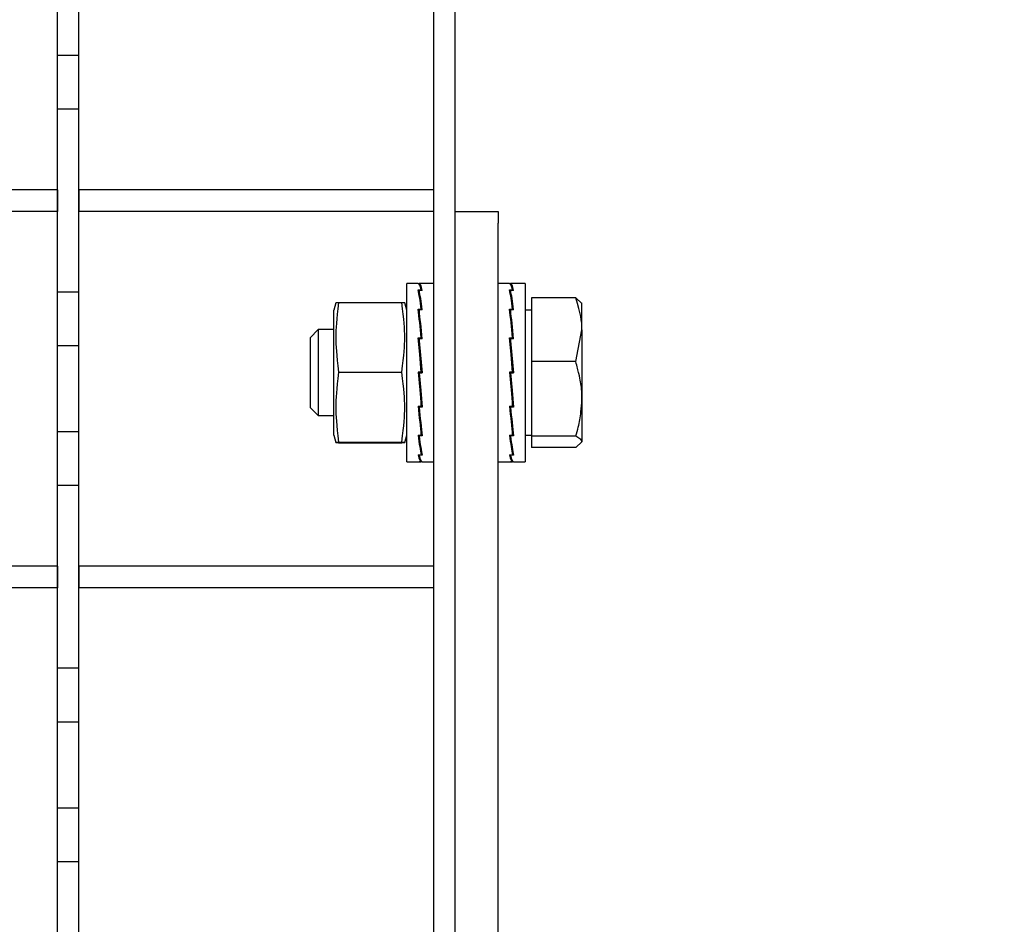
# Model space of a CAD drawing. Extents: x -72 to 51457, y 0 to 26838.
# Tile 151 of 203: x 10609 to 10700, y 9576 to 9661. Entities that reach past the tile are written whole.
import ezdxf
from ezdxf.enums import TextEntityAlignment as Align

# ---------------------------------------------------------------- set-up
doc = ezdxf.new("R2010")
doc.units = 0
doc.header["$LTSCALE"] = 12
for name, pattern in [('LDM', [0]), ('LEA', [0]), ('LFUN', [0]), ('SOLID_THIN', [0])]:
    doc.linetypes.add(name, pattern=pattern)
doc.layers.get('0').update_dxf_attribs({"linetype": 'CONTINUOUS'})
doc.layers.add('4', color=7, linetype='CONTINUOUS')
doc.styles.get("Standard").update_dxf_attribs({"font": 'medtext', "width": 0.75})
doc.styles.add('TDM', font='TXT', dxfattribs={"width": 0.675})
doc.dimstyles.new('MEDDIM1642', dxfattribs={"dimscale": 20, "dimtxt": 6, "dimasz": 3.5, "dimexe": 2.5, "dimexo": 2.5, "dimgap": 1.665, "dimtad": 1, "dimdec": 4, "dimrnd": 1, "dimzin": 12, "dimdsep": 46, "dimtxsty": 'Standard', "dimblk": 'MEDFUNV_7', "dimcen": 30, "dimclrd": 7, "dimclre": 7, "dimclrt": 7, "dimadec": 0, "dimazin": 0, "dimtfac": 0.7, "dimtdec": 4, "dimtmove": 0, "dimatfit": 3, "dimldrblk": 'MEDFUNV_7', "dimfxl": 0, "dimtolj": 1, "dimtzin": 0, "dimarcsym": 0})
doc.dimstyles.new('MEDDIM8157', dxfattribs={"dimscale": 20, "dimtxt": 6, "dimasz": 3.5, "dimexe": 2.5, "dimexo": 2.5, "dimgap": 1.665, "dimtad": 1, "dimdec": 4, "dimrnd": 1, "dimzin": 12, "dimdsep": 46, "dimtxsty": 'Standard', "dimblk": 'MEDFUNV_7', "dimcen": 30, "dimclrd": 7, "dimclre": 7, "dimclrt": 7, "dimadec": 0, "dimazin": 0, "dimtfac": 0.7, "dimtdec": 4, "dimtmove": 0, "dimatfit": 3, "dimldrblk": 'MEDFUNV_7', "dimfxl": 0, "dimtolj": 1, "dimtzin": 0, "dimarcsym": 0})

# ---------------------------------------------------------------- blocks, each defined once
blk = doc.blocks.new('MEDFUNV_6')
at = {"color": 0, "linetype": 'LFUN', "lineweight": -2}
for points in [[(1, 0.1333), (0, 0), (1, -0.1333), (1, 0.1333)], [(1, 0.1111), (0.1667, 0), (1, -0.1111)], [(1, 0.0889), (0.3333, 0), (1, -0.0889)], [(1, 0.0667), (0.5, 0), (1, -0.0667)], [(1, 0.0444), (0.6667, 0), (1, -0.0444)], [(1, 0.0222), (0.8333, 0), (1, -0.0222)]]:
    blk.add_lwpolyline(points, dxfattribs=at)
blk = doc.blocks.new('MEDFUNV_7')
at = {"color": 0, "linetype": 'LFUN', "lineweight": -2}
for points in [[(-1, 0.1333), (0, 0), (-1, -0.1333), (-1, 0.1333)], [(-1, 0.1111), (-0.1667, 0), (-1, -0.1111)], [(-1, 0.0889), (-0.3333, 0), (-1, -0.0889)], [(-1, 0.0667), (-0.5, 0), (-1, -0.0667)], [(-1, 0.0444), (-0.6667, 0), (-1, -0.0444)], [(-1, 0.0222), (-0.8333, 0), (-1, -0.0222)]]:
    blk.add_lwpolyline(points, dxfattribs=at)
blk = doc.blocks.new('MEDCLUMP_DIM_1643_')
at = {"layer": '4', "color": 7, "linetype": 'LEA', "lineweight": 25}
for p, q in [((5834.757, 9566.683), (5834.757, 10860.261)), ((10834.757, 9478.681), (10834.757, 10860.261))]:
    blk.add_line(p, q, dxfattribs=at)
at = {"layer": '4', "color": 7, "linetype": 'LDM', "lineweight": 25}
blk.add_line((5834.757, 10810.261), (10834.757, 10810.261), dxfattribs=at)
at = {"layer": '4', "color": 7, "linetype": 'LDM', "lineweight": 25, "xscale": 70, "yscale": 70, "zscale": 70}
for name, p in [('MEDFUNV_6', (5834.757, 10810.261)), ('MEDFUNV_7', (10834.757, 10810.261))]:
    blk.add_blockref(name, p, dxfattribs=at)
at = {"layer": '4', "color": 7, "lineweight": 25, "style": 'TDM', "width": 0.781579}
blk.add_text('5000', height=120, dxfattribs=at).set_placement((8186.257, 10810.261), align=Align.BOTTOM_LEFT)
blk = doc.blocks.new('*D70')
at = {"lineweight": 0}
blk.add_blockref('MEDCLUMP_DIM_1643_', (0, 0), dxfattribs=at)
blk = doc.blocks.new('MEDCLUMP_DIM_8158_')
at = {"layer": '4', "color": 7, "linetype": 'LEA', "lineweight": 25}
for p, q in [((5834.757, 10690.473), (5834.757, 11104.983)), ((11834.757, 9566.342), (11834.757, 11104.983))]:
    blk.add_line(p, q, dxfattribs=at)
at = {"layer": '4', "color": 7, "linetype": 'LDM', "lineweight": 25}
blk.add_line((5834.757, 11054.983), (11834.757, 11054.983), dxfattribs=at)
at = {"layer": '4', "color": 7, "linetype": 'LDM', "lineweight": 25, "xscale": 70, "yscale": 70, "zscale": 70}
for name, p in [('MEDFUNV_6', (5834.757, 11054.983)), ('MEDFUNV_7', (11834.757, 11054.983))]:
    blk.add_blockref(name, p, dxfattribs=at)
at = {"layer": '4', "color": 7, "lineweight": 25, "style": 'TDM'}
for s, width, p in [('( Option Aquaclean)', 0.748515, (8267.253, 11054.983)), ('6000', 0.781579, (7890.261, 11054.983))]:
    blk.add_text(s, height=120, dxfattribs=dict(at, width=width)).set_placement(p, align=Align.BOTTOM_LEFT)
blk = doc.blocks.new('*D16')
at = {"lineweight": 0}
blk.add_blockref('MEDCLUMP_DIM_8158_', (0, 0), dxfattribs=at)
blk = doc.blocks.new('Vela_Drauf')
at = {"color": 7, "linetype": 'SOLID_THIN', "lineweight": 25}
for p, q in [((10647.257, 9537.683), (10647.257, 9787.683)), ((10649.257, 9642.626), (10649.257, 9787.683)), ((10612.257, 9657.183), (10612.257, 9665.183)), ((10614.257, 9657.183), (10614.257, 9665.183)), ((10614.257, 9657.183), (10612.257, 9657.183)), ((10612.257, 9652.183), (10612.257, 9657.183)), ((10614.257, 9652.183), (10614.257, 9657.183)), ((10614.257, 9652.183), (10612.257, 9652.183)), ((10612.257, 9635.183), (10612.257, 9652.183)), ((10614.257, 9635.183), (10614.257, 9652.183)), ((10612.257, 9644.683), (10579.257, 9644.683)), ((10612.257, 9644.683), (10612.257, 9642.683)), ((10614.257, 9644.683), (10614.257, 9642.683)), ((10647.257, 9644.683), (10614.257, 9644.683)), ((10647.257, 9642.683), (10647.257, 9644.683)), ((10612.257, 9642.683), (10579.257, 9642.683)), ((10647.257, 9642.683), (10614.257, 9642.683)), ((10649.257, 9642.683), (10653.257, 9642.683)), ((10653.257, 9642.683), (10653.257, 9641.584)), ((10649.257, 9641.584), (10649.257, 9642.626)), ((10649.257, 9524.683), (10649.257, 9641.584)), ((10653.257, 9524.683), (10653.257, 9641.584)), ((10645.821, 9635.983), (10644.757, 9635.983)), ((10644.757, 9619.383), (10644.757, 9635.983)), ((10645.816, 9635.374), (10646.007, 9635.374)), ((10645.826, 9635.983), (10645.908, 9635.983)), ((10646.191, 9635.983), (10645.908, 9635.983)), ((10645.908, 9635.983), (10645.909, 9635.922)), ((10646.191, 9635.34), (10645.908, 9635.34)), ((10645.908, 9635.34), (10645.916, 9634.864)), ((10646.007, 9635.374), (10646.099, 9635.374)), ((10646.007, 9635.34), (10646.007, 9635.374)), ((10646.099, 9635.374), (10646.099, 9635.34)), ((10647.257, 9635.983), (10646.188, 9635.983)), ((10654.321, 9635.983), (10653.257, 9635.983)), ((10654.316, 9635.374), (10654.507, 9635.374)), ((10654.326, 9635.983), (10654.408, 9635.983)), ((10654.691, 9635.983), (10654.408, 9635.983)), ((10654.408, 9635.983), (10654.409, 9635.922)), ((10654.691, 9635.34), (10654.408, 9635.34)), ((10654.408, 9635.34), (10654.416, 9634.864)), ((10654.507, 9635.374), (10654.599, 9635.374)), ((10654.507, 9635.34), (10654.507, 9635.374)), ((10654.599, 9635.374), (10654.599, 9635.34)), ((10655.757, 9635.983), (10654.688, 9635.983)), ((10655.757, 9635.983), (10655.757, 9620.765)), ((10614.257, 9635.183), (10612.257, 9635.183)), ((10612.257, 9630.183), (10612.257, 9635.183)), ((10614.257, 9630.183), (10614.257, 9635.183)), ((10645.916, 9634.908), (10645.909, 9634.908)), ((10654.416, 9634.908), (10654.409, 9634.908)), ((10660.477, 9634.639), (10656.357, 9634.639)), ((10656.357, 9634.639), (10656.357, 9628.719)), ((10660.477, 9634.639), (10661.057, 9634.121)), ((10638.145, 9634.183), (10637.957, 9633.483)), ((10637.957, 9621.883), (10637.957, 9633.483)), ((10638.414, 9634.208), (10644.3, 9634.208)), ((10644.757, 9633.483), (10644.57, 9634.183)), ((10645.816, 9633.594), (10646.007, 9633.594)), ((10646.191, 9633.53), (10645.908, 9633.53)), ((10645.908, 9633.53), (10645.917, 9633.165)), ((10646.007, 9633.594), (10646.099, 9633.594)), ((10646.007, 9633.53), (10646.007, 9633.594)), ((10646.018, 9634.213), (10646.125, 9633.53)), ((10646.099, 9633.594), (10646.098, 9633.53)), ((10654.316, 9633.594), (10654.507, 9633.594)), ((10654.691, 9633.53), (10654.408, 9633.53)), ((10654.408, 9633.53), (10654.417, 9633.165)), ((10654.507, 9633.594), (10654.599, 9633.594)), ((10654.507, 9633.53), (10654.507, 9633.594)), ((10654.518, 9634.213), (10654.625, 9633.53)), ((10654.599, 9633.594), (10654.598, 9633.53)), ((10656.357, 9633.498), (10655.757, 9633.498)), ((10661.057, 9631.679), (10661.057, 9634.183)), ((10645.915, 9633.235), (10645.859, 9633.235)), ((10645.917, 9633.165), (10646.162, 9630.831)), ((10654.415, 9633.235), (10654.359, 9633.235)), ((10654.417, 9633.165), (10654.662, 9630.831)), ((10636.524, 9631.683), (10635.757, 9630.916)), ((10637.957, 9631.683), (10636.524, 9631.683)), ((10636.524, 9631.683), (10636.524, 9623.683)), ((10660.477, 9628.719), (10661.057, 9631.679)), ((10661.057, 9631.679), (10661.057, 9625.241)), ((10635.757, 9630.916), (10635.757, 9624.45)), ((10645.816, 9630.914), (10646.007, 9630.914)), ((10646.191, 9630.831), (10645.908, 9630.831)), ((10645.908, 9630.831), (10645.917, 9630.634)), ((10646.007, 9630.914), (10646.099, 9630.914)), ((10646.007, 9630.831), (10646.007, 9630.914)), ((10646.099, 9630.914), (10646.096, 9630.831)), ((10654.316, 9630.914), (10654.507, 9630.914)), ((10654.691, 9630.831), (10654.408, 9630.831)), ((10654.408, 9630.831), (10654.417, 9630.634)), ((10654.507, 9630.914), (10654.599, 9630.914)), ((10654.507, 9630.831), (10654.507, 9630.914)), ((10654.599, 9630.914), (10654.596, 9630.831)), ((10614.257, 9630.183), (10612.257, 9630.183)), ((10612.257, 9622.183), (10612.257, 9630.183)), ((10614.257, 9622.183), (10614.257, 9630.183)), ((10645.913, 9630.716), (10645.834, 9630.716)), ((10645.917, 9630.634), (10646.182, 9627.654)), ((10654.413, 9630.716), (10654.334, 9630.716)), ((10654.417, 9630.634), (10654.682, 9627.654)), ((10660.477, 9628.719), (10656.357, 9628.719)), ((10656.357, 9628.719), (10656.357, 9621.763)), ((10638.414, 9627.733), (10644.3, 9627.733)), ((10645.816, 9627.742), (10646.007, 9627.742)), ((10645.825, 9627.736), (10645.816, 9627.742)), ((10645.825, 9627.736), (10646.091, 9624.76)), ((10646.007, 9627.736), (10645.825, 9627.736)), ((10645.908, 9627.652), (10645.917, 9627.654)), ((10646.191, 9627.652), (10645.908, 9627.652)), ((10646.007, 9627.654), (10645.917, 9627.654)), ((10646.007, 9627.742), (10646.099, 9627.742)), ((10646.007, 9627.736), (10646.007, 9627.742)), ((10646.007, 9627.654), (10646.007, 9627.736)), ((10646.007, 9627.736), (10646.007, 9627.736)), ((10646.091, 9627.736), (10646.007, 9627.736)), ((10646.007, 9627.654), (10646.182, 9627.654)), ((10646.099, 9627.742), (10646.091, 9627.736)), ((10646.191, 9627.652), (10646.182, 9627.654)), ((10654.316, 9627.742), (10654.507, 9627.742)), ((10654.325, 9627.736), (10654.316, 9627.742)), ((10654.325, 9627.736), (10654.591, 9624.76)), ((10654.507, 9627.736), (10654.325, 9627.736)), ((10654.408, 9627.652), (10654.417, 9627.654)), ((10654.691, 9627.652), (10654.408, 9627.652)), ((10654.507, 9627.654), (10654.417, 9627.654)), ((10654.507, 9627.742), (10654.599, 9627.742)), ((10654.507, 9627.736), (10654.507, 9627.742)), ((10654.507, 9627.654), (10654.507, 9627.736)), ((10654.507, 9627.736), (10654.507, 9627.736)), ((10654.591, 9627.736), (10654.507, 9627.736)), ((10654.507, 9627.654), (10654.682, 9627.654)), ((10654.599, 9627.742), (10654.591, 9627.736)), ((10654.691, 9627.652), (10654.682, 9627.654)), ((10661.057, 9625.241), (10661.057, 9621.245)), ((10635.757, 9624.45), (10636.524, 9623.683)), ((10645.816, 9624.561), (10646.007, 9624.561)), ((10645.845, 9624.561), (10646.091, 9622.229)), ((10645.908, 9624.478), (10645.911, 9624.561)), ((10646.191, 9624.478), (10645.908, 9624.478)), ((10646.007, 9624.562), (10646.099, 9624.562)), ((10646.099, 9624.562), (10646.091, 9624.76)), ((10646.094, 9624.678), (10646.172, 9624.678)), ((10654.316, 9624.561), (10654.507, 9624.561)), ((10654.345, 9624.561), (10654.591, 9622.229)), ((10654.408, 9624.478), (10654.411, 9624.561)), ((10654.691, 9624.478), (10654.408, 9624.478)), ((10654.507, 9624.562), (10654.599, 9624.562)), ((10654.599, 9624.562), (10654.591, 9624.76)), ((10654.594, 9624.678), (10654.672, 9624.678)), ((10636.524, 9623.683), (10637.957, 9623.683)), ((10614.257, 9622.183), (10612.257, 9622.183)), ((10612.257, 9617.183), (10612.257, 9622.183)), ((10614.257, 9617.183), (10614.257, 9622.183)), ((10637.957, 9621.883), (10638.145, 9621.183)), ((10644.57, 9621.183), (10644.757, 9621.883)), ((10645.816, 9621.856), (10646.007, 9621.856)), ((10645.985, 9621.196), (10645.881, 9621.856)), ((10645.908, 9621.792), (10645.909, 9621.856)), ((10646.191, 9621.792), (10645.908, 9621.792)), ((10646.007, 9621.856), (10646.099, 9621.856)), ((10646.099, 9621.856), (10646.091, 9622.229)), ((10646.093, 9622.16), (10646.147, 9622.16)), ((10654.316, 9621.856), (10654.507, 9621.856)), ((10654.485, 9621.196), (10654.381, 9621.856)), ((10654.408, 9621.792), (10654.409, 9621.856)), ((10654.691, 9621.792), (10654.408, 9621.792)), ((10654.507, 9621.856), (10654.599, 9621.856)), ((10654.599, 9621.856), (10654.591, 9622.229)), ((10654.593, 9622.16), (10654.647, 9622.16)), ((10655.757, 9621.868), (10656.357, 9621.868)), ((10660.477, 9621.763), (10656.357, 9621.763)), ((10656.357, 9621.763), (10656.357, 9620.728)), ((10638.414, 9621.208), (10644.3, 9621.208)), ((10638.414, 9621.159), (10644.3, 9621.159)), ((10655.757, 9620.765), (10655.757, 9619.383)), ((10660.477, 9620.728), (10656.357, 9620.728)), ((10660.477, 9620.728), (10661.057, 9621.245)), ((10645.816, 9620.038), (10646.007, 9620.038)), ((10645.908, 9620.003), (10645.908, 9620.038)), ((10646.191, 9620.003), (10645.908, 9620.003)), ((10646.007, 9620.038), (10646.099, 9620.038)), ((10646.091, 9620.512), (10646.099, 9620.038)), ((10646.092, 9620.483), (10646.096, 9620.483)), ((10654.316, 9620.038), (10654.507, 9620.038)), ((10654.408, 9620.003), (10654.408, 9620.038)), ((10654.691, 9620.003), (10654.408, 9620.003)), ((10654.507, 9620.038), (10654.599, 9620.038)), ((10654.591, 9620.512), (10654.599, 9620.038)), ((10654.592, 9620.483), (10654.596, 9620.483)), ((10644.757, 9619.383), (10645.821, 9619.383)), ((10645.816, 9619.384), (10646.007, 9619.384)), ((10646.186, 9619.383), (10645.908, 9619.383)), ((10646.007, 9619.384), (10646.099, 9619.384)), ((10646.099, 9619.384), (10646.098, 9619.448)), ((10646.188, 9619.383), (10647.257, 9619.383)), ((10653.257, 9619.383), (10654.321, 9619.383)), ((10654.316, 9619.384), (10654.507, 9619.384)), ((10654.686, 9619.383), (10654.408, 9619.383)), ((10654.507, 9619.384), (10654.599, 9619.384)), ((10654.599, 9619.384), (10654.598, 9619.448)), ((10654.688, 9619.383), (10655.757, 9619.383)), ((10614.257, 9617.183), (10612.257, 9617.183)), ((10612.257, 9600.183), (10612.257, 9617.183)), ((10614.257, 9600.183), (10614.257, 9617.183)), ((10612.257, 9609.683), (10579.257, 9609.683)), ((10612.257, 9609.683), (10612.257, 9607.683)), ((10614.257, 9609.683), (10614.257, 9607.683)), ((10647.257, 9609.683), (10614.257, 9609.683)), ((10647.257, 9607.683), (10647.257, 9609.683)), ((10612.257, 9607.683), (10579.257, 9607.683)), ((10647.257, 9607.683), (10614.257, 9607.683)), ((10614.257, 9600.183), (10612.257, 9600.183)), ((10612.257, 9595.183), (10612.257, 9600.183)), ((10614.257, 9595.183), (10614.257, 9600.183)), ((10614.257, 9595.183), (10612.257, 9595.183)), ((10612.257, 9587.183), (10612.257, 9595.183)), ((10614.257, 9587.183), (10614.257, 9595.183)), ((10614.257, 9587.183), (10612.257, 9587.183)), ((10612.257, 9582.183), (10612.257, 9587.183)), ((10614.257, 9582.183), (10614.257, 9587.183)), ((10614.257, 9582.183), (10612.257, 9582.183)), ((10612.257, 9565.183), (10612.257, 9582.183)), ((10614.257, 9565.183), (10614.257, 9582.183))]:
    blk.add_line(p, q, dxfattribs=at)
for points in [[(10646.099, 9627.742), (10645.958, 9629.36), (10645.816, 9630.914)], [(10646.191, 9627.652), (10646.049, 9629.272), (10645.908, 9630.831)], [(10654.599, 9627.742), (10654.458, 9629.36), (10654.316, 9630.914)], [(10654.691, 9627.652), (10654.549, 9629.272), (10654.408, 9630.831)], [(10645.816, 9627.742), (10645.958, 9626.122), (10646.099, 9624.562)], [(10645.908, 9627.652), (10646.049, 9626.033), (10646.191, 9624.478)], [(10654.316, 9627.742), (10654.458, 9626.122), (10654.599, 9624.562)], [(10654.408, 9627.652), (10654.549, 9626.033), (10654.691, 9624.478)]]:
    blk.add_lwpolyline(points, dxfattribs=at)
for points in [[(10646.099, 9635.374), (10646.006, 9635.784), (10645.909, 9635.991), (10645.816, 9635.983)], [(10646.099, 9633.594), (10646.003, 9634.383), (10645.912, 9634.951), (10645.816, 9635.374)], [(10646.191, 9635.34), (10646.097, 9635.76), (10646.001, 9635.979), (10645.908, 9635.983)], [(10646.191, 9633.53), (10646.095, 9634.328), (10646.004, 9634.906), (10645.908, 9635.34)], [(10654.599, 9635.374), (10654.506, 9635.784), (10654.409, 9635.991), (10654.316, 9635.983)], [(10654.599, 9633.594), (10654.503, 9634.383), (10654.412, 9634.951), (10654.316, 9635.374)], [(10654.691, 9635.34), (10654.597, 9635.76), (10654.501, 9635.979), (10654.408, 9635.983)], [(10654.691, 9633.53), (10654.595, 9634.328), (10654.504, 9634.906), (10654.408, 9635.34)], [(10661.057, 9631.679), (10661.05, 9632.53), (10660.932, 9633.135), (10660.477, 9634.639)], [(10646.099, 9630.914), (10646.004, 9631.932), (10645.911, 9632.817), (10645.816, 9633.594)], [(10646.191, 9630.831), (10646.096, 9631.854), (10646.003, 9632.746), (10645.908, 9633.53)], [(10654.599, 9630.914), (10654.504, 9631.932), (10654.411, 9632.817), (10654.316, 9633.594)], [(10654.691, 9630.831), (10654.596, 9631.854), (10654.503, 9632.746), (10654.408, 9633.53)], [(10661.057, 9625.241), (10661.048, 9625.595), (10661.02, 9626.148), (10660.939, 9626.808), (10660.789, 9627.537), (10660.606, 9628.245), (10660.477, 9628.719)], [(10660.477, 9621.763), (10660.578, 9622.099), (10660.725, 9622.63), (10660.861, 9623.283), (10660.958, 9624.025), (10661.021, 9624.753), (10661.057, 9625.241)], [(10645.816, 9624.561), (10645.911, 9623.537), (10646.004, 9622.643), (10646.099, 9621.856)], [(10645.908, 9624.478), (10646.003, 9623.459), (10646.096, 9622.571), (10646.191, 9621.792)], [(10654.316, 9624.561), (10654.411, 9623.537), (10654.504, 9622.643), (10654.599, 9621.856)], [(10654.408, 9624.478), (10654.503, 9623.459), (10654.596, 9622.571), (10654.691, 9621.792)], [(10645.816, 9621.856), (10645.912, 9621.056), (10646.003, 9620.475), (10646.099, 9620.038)], [(10645.908, 9621.792), (10646.004, 9621), (10646.095, 9620.43), (10646.191, 9620.003)], [(10654.316, 9621.856), (10654.412, 9621.056), (10654.503, 9620.475), (10654.599, 9620.038)], [(10654.408, 9621.792), (10654.504, 9621), (10654.595, 9620.43), (10654.691, 9620.003)], [(10661.057, 9621.245), (10661.05, 9621.394), (10660.932, 9621.5), (10660.477, 9621.763)], [(10645.816, 9620.038), (10645.909, 9619.614), (10646.006, 9619.391), (10646.099, 9619.384)], [(10645.908, 9620.003), (10646.001, 9619.59), (10646.097, 9619.379), (10646.191, 9619.383)], [(10654.316, 9620.038), (10654.409, 9619.614), (10654.506, 9619.391), (10654.599, 9619.384)], [(10654.408, 9620.003), (10654.501, 9619.59), (10654.597, 9619.379), (10654.691, 9619.383)]]:
    blk.add_open_spline(points, degree=3, dxfattribs=at)
for points in [[(10638.168, 9634.183), (10638.149, 9634.186), (10638.144, 9634.187), (10638.144, 9634.188), (10638.144, 9634.193), (10638.209, 9634.198), (10638.414, 9634.208)], [(10638.414, 9634.208), (10638.207, 9632.553), (10638.145, 9631.805), (10638.145, 9630.977), (10638.145, 9630.146), (10638.208, 9629.395), (10638.414, 9627.733)], [(10644.3, 9627.733), (10644.508, 9629.388), (10644.57, 9630.136), (10644.57, 9630.963), (10644.57, 9631.794), (10644.507, 9632.546), (10644.3, 9634.208)], [(10644.3, 9634.208), (10644.505, 9634.198), (10644.569, 9634.193), (10644.569, 9634.189), (10644.569, 9634.187), (10644.563, 9634.186), (10644.544, 9634.183)], [(10638.414, 9627.733), (10638.207, 9626.065), (10638.145, 9625.312), (10638.145, 9624.478), (10638.145, 9623.64), (10638.208, 9622.883), (10638.414, 9621.208)], [(10644.3, 9621.208), (10644.508, 9622.876), (10644.57, 9623.629), (10644.57, 9624.463), (10644.57, 9625.301), (10644.507, 9626.058), (10644.3, 9627.733)], [(10638.414, 9621.208), (10638.205, 9621.195), (10638.142, 9621.19), (10638.142, 9621.183), (10638.142, 9621.176), (10638.214, 9621.169), (10638.414, 9621.159)], [(10644.3, 9621.159), (10644.501, 9621.169), (10644.572, 9621.176), (10644.572, 9621.183), (10644.572, 9621.19), (10644.509, 9621.195), (10644.3, 9621.208)]]:
    blk.add_open_spline(points, degree=3, knots=[0, 0, 0, 0, 1, 1, 1, 2, 2, 2, 2], dxfattribs=at)
blk = doc.blocks.new('Türen_Drauf')
at = {"color": 7, "linetype": 'SOLID_THIN', "lineweight": 25}
for p, q in [((10647.257, 9537.683), (10647.257, 9787.683)), ((10649.257, 9642.626), (10649.257, 9787.683)), ((10612.257, 9657.183), (10612.257, 9665.183)), ((10614.257, 9657.183), (10614.257, 9665.183)), ((10614.257, 9657.183), (10612.257, 9657.183)), ((10612.257, 9652.183), (10612.257, 9657.183)), ((10614.257, 9652.183), (10614.257, 9657.183)), ((10614.257, 9652.183), (10612.257, 9652.183)), ((10612.257, 9635.183), (10612.257, 9652.183)), ((10614.257, 9635.183), (10614.257, 9652.183)), ((10612.257, 9644.683), (10579.257, 9644.683)), ((10612.257, 9644.683), (10612.257, 9642.683)), ((10614.257, 9644.683), (10614.257, 9642.683)), ((10647.257, 9644.683), (10614.257, 9644.683)), ((10647.257, 9642.683), (10647.257, 9644.683)), ((10612.257, 9642.683), (10579.257, 9642.683)), ((10647.257, 9642.683), (10614.257, 9642.683)), ((10649.257, 9642.683), (10653.257, 9642.683)), ((10653.257, 9642.683), (10653.257, 9641.584)), ((10649.257, 9641.584), (10649.257, 9642.626)), ((10649.257, 9524.683), (10649.257, 9641.584)), ((10653.257, 9524.683), (10653.257, 9641.584)), ((10645.821, 9635.983), (10644.757, 9635.983)), ((10644.757, 9619.383), (10644.757, 9635.983)), ((10645.816, 9635.374), (10646.007, 9635.374)), ((10645.826, 9635.983), (10645.908, 9635.983)), ((10646.191, 9635.983), (10645.908, 9635.983)), ((10645.908, 9635.983), (10645.909, 9635.922)), ((10646.191, 9635.34), (10645.908, 9635.34)), ((10645.908, 9635.34), (10645.916, 9634.864)), ((10646.007, 9635.374), (10646.099, 9635.374)), ((10646.007, 9635.34), (10646.007, 9635.374)), ((10646.099, 9635.374), (10646.099, 9635.34)), ((10647.257, 9635.983), (10646.188, 9635.983)), ((10654.321, 9635.983), (10653.257, 9635.983)), ((10654.316, 9635.374), (10654.507, 9635.374)), ((10654.326, 9635.983), (10654.408, 9635.983)), ((10654.691, 9635.983), (10654.408, 9635.983)), ((10654.408, 9635.983), (10654.409, 9635.922)), ((10654.691, 9635.34), (10654.408, 9635.34)), ((10654.408, 9635.34), (10654.416, 9634.864)), ((10654.507, 9635.374), (10654.599, 9635.374)), ((10654.507, 9635.34), (10654.507, 9635.374)), ((10654.599, 9635.374), (10654.599, 9635.34)), ((10655.757, 9635.983), (10654.688, 9635.983)), ((10655.757, 9635.983), (10655.757, 9620.765)), ((10614.257, 9635.183), (10612.257, 9635.183)), ((10612.257, 9630.183), (10612.257, 9635.183)), ((10614.257, 9630.183), (10614.257, 9635.183)), ((10645.916, 9634.908), (10645.909, 9634.908)), ((10654.416, 9634.908), (10654.409, 9634.908)), ((10660.477, 9634.639), (10656.357, 9634.639)), ((10656.357, 9634.639), (10656.357, 9628.719)), ((10660.477, 9634.639), (10661.057, 9634.121)), ((10638.145, 9634.183), (10637.957, 9633.483)), ((10637.957, 9621.883), (10637.957, 9633.483)), ((10638.414, 9634.208), (10644.3, 9634.208)), ((10644.757, 9633.483), (10644.57, 9634.183)), ((10645.816, 9633.594), (10646.007, 9633.594)), ((10646.191, 9633.53), (10645.908, 9633.53)), ((10645.908, 9633.53), (10645.917, 9633.165)), ((10646.007, 9633.594), (10646.099, 9633.594)), ((10646.007, 9633.53), (10646.007, 9633.594)), ((10646.018, 9634.213), (10646.125, 9633.53)), ((10646.099, 9633.594), (10646.098, 9633.53)), ((10654.316, 9633.594), (10654.507, 9633.594)), ((10654.691, 9633.53), (10654.408, 9633.53)), ((10654.408, 9633.53), (10654.417, 9633.165)), ((10654.507, 9633.594), (10654.599, 9633.594)), ((10654.507, 9633.53), (10654.507, 9633.594)), ((10654.518, 9634.213), (10654.625, 9633.53)), ((10654.599, 9633.594), (10654.598, 9633.53)), ((10656.357, 9633.498), (10655.757, 9633.498)), ((10661.057, 9631.679), (10661.057, 9634.183)), ((10645.915, 9633.235), (10645.859, 9633.235)), ((10645.917, 9633.165), (10646.162, 9630.831)), ((10654.415, 9633.235), (10654.359, 9633.235)), ((10654.417, 9633.165), (10654.662, 9630.831)), ((10636.524, 9631.683), (10635.757, 9630.916)), ((10637.957, 9631.683), (10636.524, 9631.683)), ((10636.524, 9631.683), (10636.524, 9623.683)), ((10660.477, 9628.719), (10661.057, 9631.679)), ((10661.057, 9631.679), (10661.057, 9625.241)), ((10635.757, 9630.916), (10635.757, 9624.45)), ((10645.816, 9630.914), (10646.007, 9630.914)), ((10646.191, 9630.831), (10645.908, 9630.831)), ((10645.908, 9630.831), (10645.917, 9630.634)), ((10646.007, 9630.914), (10646.099, 9630.914)), ((10646.007, 9630.831), (10646.007, 9630.914)), ((10646.099, 9630.914), (10646.096, 9630.831)), ((10654.316, 9630.914), (10654.507, 9630.914)), ((10654.691, 9630.831), (10654.408, 9630.831)), ((10654.408, 9630.831), (10654.417, 9630.634)), ((10654.507, 9630.914), (10654.599, 9630.914)), ((10654.507, 9630.831), (10654.507, 9630.914)), ((10654.599, 9630.914), (10654.596, 9630.831)), ((10614.257, 9630.183), (10612.257, 9630.183)), ((10612.257, 9622.183), (10612.257, 9630.183)), ((10614.257, 9622.183), (10614.257, 9630.183)), ((10645.913, 9630.716), (10645.834, 9630.716)), ((10645.917, 9630.634), (10646.182, 9627.654)), ((10654.413, 9630.716), (10654.334, 9630.716)), ((10654.417, 9630.634), (10654.682, 9627.654)), ((10660.477, 9628.719), (10656.357, 9628.719)), ((10656.357, 9628.719), (10656.357, 9621.763)), ((10638.414, 9627.733), (10644.3, 9627.733)), ((10645.816, 9627.742), (10646.007, 9627.742)), ((10645.825, 9627.736), (10645.816, 9627.742)), ((10645.825, 9627.736), (10646.091, 9624.76)), ((10646.007, 9627.736), (10645.825, 9627.736)), ((10645.908, 9627.652), (10645.917, 9627.654)), ((10646.191, 9627.652), (10645.908, 9627.652)), ((10646.007, 9627.654), (10645.917, 9627.654)), ((10646.007, 9627.742), (10646.099, 9627.742)), ((10646.007, 9627.736), (10646.007, 9627.742)), ((10646.007, 9627.654), (10646.007, 9627.736)), ((10646.007, 9627.736), (10646.007, 9627.736)), ((10646.091, 9627.736), (10646.007, 9627.736)), ((10646.007, 9627.654), (10646.182, 9627.654)), ((10646.099, 9627.742), (10646.091, 9627.736)), ((10646.191, 9627.652), (10646.182, 9627.654)), ((10654.316, 9627.742), (10654.507, 9627.742)), ((10654.325, 9627.736), (10654.316, 9627.742)), ((10654.325, 9627.736), (10654.591, 9624.76)), ((10654.507, 9627.736), (10654.325, 9627.736)), ((10654.408, 9627.652), (10654.417, 9627.654)), ((10654.691, 9627.652), (10654.408, 9627.652)), ((10654.507, 9627.654), (10654.417, 9627.654)), ((10654.507, 9627.742), (10654.599, 9627.742)), ((10654.507, 9627.736), (10654.507, 9627.742)), ((10654.507, 9627.654), (10654.507, 9627.736)), ((10654.507, 9627.736), (10654.507, 9627.736)), ((10654.591, 9627.736), (10654.507, 9627.736)), ((10654.507, 9627.654), (10654.682, 9627.654)), ((10654.599, 9627.742), (10654.591, 9627.736)), ((10654.691, 9627.652), (10654.682, 9627.654)), ((10661.057, 9625.241), (10661.057, 9621.245)), ((10635.757, 9624.45), (10636.524, 9623.683)), ((10645.816, 9624.561), (10646.007, 9624.561)), ((10645.845, 9624.561), (10646.091, 9622.229)), ((10645.908, 9624.478), (10645.911, 9624.561)), ((10646.191, 9624.478), (10645.908, 9624.478)), ((10646.007, 9624.562), (10646.099, 9624.562)), ((10646.099, 9624.562), (10646.091, 9624.76)), ((10646.094, 9624.678), (10646.172, 9624.678)), ((10654.316, 9624.561), (10654.507, 9624.561)), ((10654.345, 9624.561), (10654.591, 9622.229)), ((10654.408, 9624.478), (10654.411, 9624.561)), ((10654.691, 9624.478), (10654.408, 9624.478)), ((10654.507, 9624.562), (10654.599, 9624.562)), ((10654.599, 9624.562), (10654.591, 9624.76)), ((10654.594, 9624.678), (10654.672, 9624.678)), ((10636.524, 9623.683), (10637.957, 9623.683)), ((10614.257, 9622.183), (10612.257, 9622.183)), ((10612.257, 9617.183), (10612.257, 9622.183)), ((10614.257, 9617.183), (10614.257, 9622.183)), ((10637.957, 9621.883), (10638.145, 9621.183)), ((10644.57, 9621.183), (10644.757, 9621.883)), ((10645.816, 9621.856), (10646.007, 9621.856)), ((10645.985, 9621.196), (10645.881, 9621.856)), ((10645.908, 9621.792), (10645.909, 9621.856)), ((10646.191, 9621.792), (10645.908, 9621.792)), ((10646.007, 9621.856), (10646.099, 9621.856)), ((10646.099, 9621.856), (10646.091, 9622.229)), ((10646.093, 9622.16), (10646.147, 9622.16)), ((10654.316, 9621.856), (10654.507, 9621.856)), ((10654.485, 9621.196), (10654.381, 9621.856)), ((10654.408, 9621.792), (10654.409, 9621.856)), ((10654.691, 9621.792), (10654.408, 9621.792)), ((10654.507, 9621.856), (10654.599, 9621.856)), ((10654.599, 9621.856), (10654.591, 9622.229)), ((10654.593, 9622.16), (10654.647, 9622.16)), ((10655.757, 9621.868), (10656.357, 9621.868)), ((10660.477, 9621.763), (10656.357, 9621.763)), ((10656.357, 9621.763), (10656.357, 9620.728)), ((10638.414, 9621.208), (10644.3, 9621.208)), ((10638.414, 9621.159), (10644.3, 9621.159)), ((10655.757, 9620.765), (10655.757, 9619.383)), ((10660.477, 9620.728), (10656.357, 9620.728)), ((10660.477, 9620.728), (10661.057, 9621.245)), ((10645.816, 9620.038), (10646.007, 9620.038)), ((10645.908, 9620.003), (10645.908, 9620.038)), ((10646.191, 9620.003), (10645.908, 9620.003)), ((10646.007, 9620.038), (10646.099, 9620.038)), ((10646.091, 9620.512), (10646.099, 9620.038)), ((10646.092, 9620.483), (10646.096, 9620.483)), ((10654.316, 9620.038), (10654.507, 9620.038)), ((10654.408, 9620.003), (10654.408, 9620.038)), ((10654.691, 9620.003), (10654.408, 9620.003)), ((10654.507, 9620.038), (10654.599, 9620.038)), ((10654.591, 9620.512), (10654.599, 9620.038)), ((10654.592, 9620.483), (10654.596, 9620.483)), ((10644.757, 9619.383), (10645.821, 9619.383)), ((10645.816, 9619.384), (10646.007, 9619.384)), ((10646.186, 9619.383), (10645.908, 9619.383)), ((10646.007, 9619.384), (10646.099, 9619.384)), ((10646.099, 9619.384), (10646.098, 9619.448)), ((10646.188, 9619.383), (10647.257, 9619.383)), ((10653.257, 9619.383), (10654.321, 9619.383)), ((10654.316, 9619.384), (10654.507, 9619.384)), ((10654.686, 9619.383), (10654.408, 9619.383)), ((10654.507, 9619.384), (10654.599, 9619.384)), ((10654.599, 9619.384), (10654.598, 9619.448)), ((10654.688, 9619.383), (10655.757, 9619.383)), ((10614.257, 9617.183), (10612.257, 9617.183)), ((10612.257, 9600.183), (10612.257, 9617.183)), ((10614.257, 9600.183), (10614.257, 9617.183)), ((10612.257, 9609.683), (10579.257, 9609.683)), ((10612.257, 9609.683), (10612.257, 9607.683)), ((10614.257, 9609.683), (10614.257, 9607.683)), ((10647.257, 9609.683), (10614.257, 9609.683)), ((10647.257, 9607.683), (10647.257, 9609.683)), ((10612.257, 9607.683), (10579.257, 9607.683)), ((10647.257, 9607.683), (10614.257, 9607.683)), ((10614.257, 9600.183), (10612.257, 9600.183)), ((10612.257, 9595.183), (10612.257, 9600.183)), ((10614.257, 9595.183), (10614.257, 9600.183)), ((10614.257, 9595.183), (10612.257, 9595.183)), ((10612.257, 9587.183), (10612.257, 9595.183)), ((10614.257, 9587.183), (10614.257, 9595.183)), ((10614.257, 9587.183), (10612.257, 9587.183)), ((10612.257, 9582.183), (10612.257, 9587.183)), ((10614.257, 9582.183), (10614.257, 9587.183)), ((10614.257, 9582.183), (10612.257, 9582.183)), ((10612.257, 9565.183), (10612.257, 9582.183)), ((10614.257, 9565.183), (10614.257, 9582.183))]:
    blk.add_line(p, q, dxfattribs=at)
for points in [[(10646.099, 9627.742), (10645.958, 9629.36), (10645.816, 9630.914)], [(10646.191, 9627.652), (10646.049, 9629.272), (10645.908, 9630.831)], [(10654.599, 9627.742), (10654.458, 9629.36), (10654.316, 9630.914)], [(10654.691, 9627.652), (10654.549, 9629.272), (10654.408, 9630.831)], [(10645.816, 9627.742), (10645.958, 9626.122), (10646.099, 9624.562)], [(10645.908, 9627.652), (10646.049, 9626.033), (10646.191, 9624.478)], [(10654.316, 9627.742), (10654.458, 9626.122), (10654.599, 9624.562)], [(10654.408, 9627.652), (10654.549, 9626.033), (10654.691, 9624.478)]]:
    blk.add_lwpolyline(points, dxfattribs=at)
for points in [[(10646.099, 9635.374), (10646.006, 9635.784), (10645.909, 9635.991), (10645.816, 9635.983)], [(10646.099, 9633.594), (10646.003, 9634.383), (10645.912, 9634.951), (10645.816, 9635.374)], [(10646.191, 9635.34), (10646.097, 9635.76), (10646.001, 9635.979), (10645.908, 9635.983)], [(10646.191, 9633.53), (10646.095, 9634.328), (10646.004, 9634.906), (10645.908, 9635.34)], [(10654.599, 9635.374), (10654.506, 9635.784), (10654.409, 9635.991), (10654.316, 9635.983)], [(10654.599, 9633.594), (10654.503, 9634.383), (10654.412, 9634.951), (10654.316, 9635.374)], [(10654.691, 9635.34), (10654.597, 9635.76), (10654.501, 9635.979), (10654.408, 9635.983)], [(10654.691, 9633.53), (10654.595, 9634.328), (10654.504, 9634.906), (10654.408, 9635.34)], [(10661.057, 9631.679), (10661.05, 9632.53), (10660.932, 9633.135), (10660.477, 9634.639)], [(10646.099, 9630.914), (10646.004, 9631.932), (10645.911, 9632.817), (10645.816, 9633.594)], [(10646.191, 9630.831), (10646.096, 9631.854), (10646.003, 9632.746), (10645.908, 9633.53)], [(10654.599, 9630.914), (10654.504, 9631.932), (10654.411, 9632.817), (10654.316, 9633.594)], [(10654.691, 9630.831), (10654.596, 9631.854), (10654.503, 9632.746), (10654.408, 9633.53)], [(10661.057, 9625.241), (10661.048, 9625.595), (10661.02, 9626.148), (10660.939, 9626.808), (10660.789, 9627.537), (10660.606, 9628.245), (10660.477, 9628.719)], [(10660.477, 9621.763), (10660.578, 9622.099), (10660.725, 9622.63), (10660.861, 9623.283), (10660.958, 9624.025), (10661.021, 9624.753), (10661.057, 9625.241)], [(10645.816, 9624.561), (10645.911, 9623.537), (10646.004, 9622.643), (10646.099, 9621.856)], [(10645.908, 9624.478), (10646.003, 9623.459), (10646.096, 9622.571), (10646.191, 9621.792)], [(10654.316, 9624.561), (10654.411, 9623.537), (10654.504, 9622.643), (10654.599, 9621.856)], [(10654.408, 9624.478), (10654.503, 9623.459), (10654.596, 9622.571), (10654.691, 9621.792)], [(10645.816, 9621.856), (10645.912, 9621.056), (10646.003, 9620.475), (10646.099, 9620.038)], [(10645.908, 9621.792), (10646.004, 9621), (10646.095, 9620.43), (10646.191, 9620.003)], [(10654.316, 9621.856), (10654.412, 9621.056), (10654.503, 9620.475), (10654.599, 9620.038)], [(10654.408, 9621.792), (10654.504, 9621), (10654.595, 9620.43), (10654.691, 9620.003)], [(10661.057, 9621.245), (10661.05, 9621.394), (10660.932, 9621.5), (10660.477, 9621.763)], [(10645.816, 9620.038), (10645.909, 9619.614), (10646.006, 9619.391), (10646.099, 9619.384)], [(10645.908, 9620.003), (10646.001, 9619.59), (10646.097, 9619.379), (10646.191, 9619.383)], [(10654.316, 9620.038), (10654.409, 9619.614), (10654.506, 9619.391), (10654.599, 9619.384)], [(10654.408, 9620.003), (10654.501, 9619.59), (10654.597, 9619.379), (10654.691, 9619.383)]]:
    blk.add_open_spline(points, degree=3, dxfattribs=at)
for points in [[(10638.168, 9634.183), (10638.149, 9634.186), (10638.144, 9634.187), (10638.144, 9634.188), (10638.144, 9634.193), (10638.209, 9634.198), (10638.414, 9634.208)], [(10638.414, 9634.208), (10638.207, 9632.553), (10638.145, 9631.805), (10638.145, 9630.977), (10638.145, 9630.146), (10638.208, 9629.395), (10638.414, 9627.733)], [(10644.3, 9627.733), (10644.508, 9629.388), (10644.57, 9630.136), (10644.57, 9630.963), (10644.57, 9631.794), (10644.507, 9632.546), (10644.3, 9634.208)], [(10644.3, 9634.208), (10644.505, 9634.198), (10644.569, 9634.193), (10644.569, 9634.189), (10644.569, 9634.187), (10644.563, 9634.186), (10644.544, 9634.183)], [(10638.414, 9627.733), (10638.207, 9626.065), (10638.145, 9625.312), (10638.145, 9624.478), (10638.145, 9623.64), (10638.208, 9622.883), (10638.414, 9621.208)], [(10644.3, 9621.208), (10644.508, 9622.876), (10644.57, 9623.629), (10644.57, 9624.463), (10644.57, 9625.301), (10644.507, 9626.058), (10644.3, 9627.733)], [(10638.414, 9621.208), (10638.205, 9621.195), (10638.142, 9621.19), (10638.142, 9621.183), (10638.142, 9621.176), (10638.214, 9621.169), (10638.414, 9621.159)], [(10644.3, 9621.159), (10644.501, 9621.169), (10644.572, 9621.176), (10644.572, 9621.183), (10644.572, 9621.19), (10644.509, 9621.195), (10644.3, 9621.208)]]:
    blk.add_open_spline(points, degree=3, knots=[0, 0, 0, 0, 1, 1, 1, 2, 2, 2, 2], dxfattribs=at)

msp = doc.modelspace()

# ---------------------------------------------------------------- block references
at = {"lineweight": 0}
for name in ['Türen_Drauf', 'Vela_Drauf']:
    msp.add_blockref(name, (0, 0), dxfattribs=at)

# ---------------------------------------------------------------- dimensions: what is measured, and where the dimension line sits
at = {"layer": '4', "color": 7, "linetype": 'LDM', "lineweight": 25}
dim = msp.add_linear_dim(base=(5834.757, 11054.983), p1=(11834.757, 9546.342), p2=(5834.757, 10670.473), text='<> ( Option Aquaclean)', dimstyle='MEDDIM8157', override={"dimscale": 20, "dimdec": 0, "dimblk": 'MEDFUNV_7', "dimclrd": 7, "dimclre": 7, "dimclrt": 7, "dimtzin": 8}, dxfattribs=at)
dim.commit()
dim.dimension.update_dxf_attribs({"geometry": '*D16', "text_midpoint": (8038.761, 11154.979)})
dim = msp.add_linear_dim(base=(5834.757, 10810.261), p1=(10834.757, 9458.681), p2=(5834.757, 9546.683), dimstyle='MEDDIM1642', override={"dimscale": 20, "dimdec": 0, "dimblk": 'MEDFUNV_7', "dimclrd": 7, "dimclre": 7, "dimclrt": 7, "dimtzin": 8}, dxfattribs=at)
dim.commit()
dim.dimension.update_dxf_attribs({"geometry": '*D70', "text_midpoint": (8334.757, 10910.257)})

doc.saveas('drawing.dxf')
